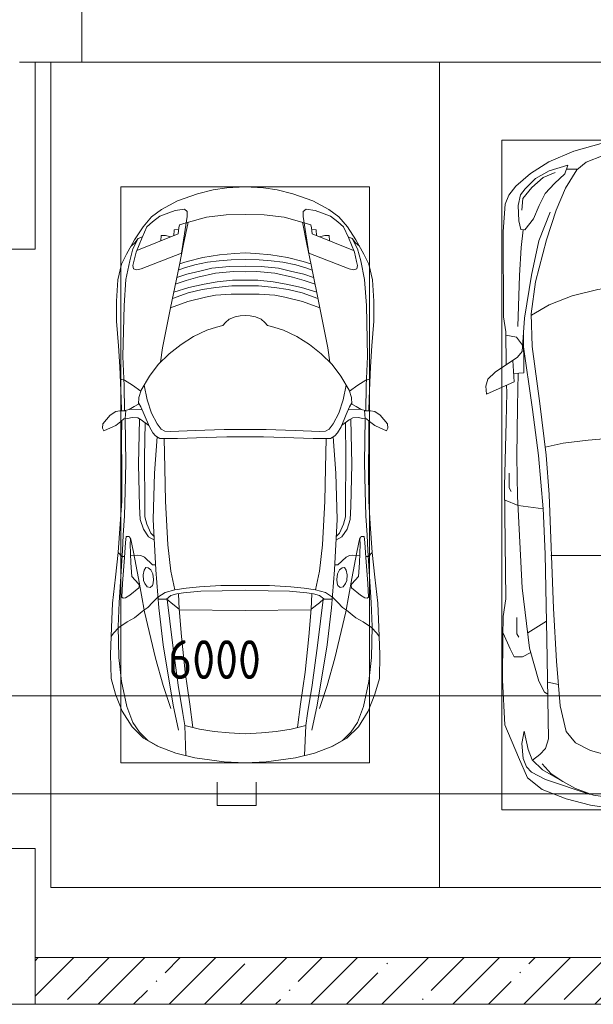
# Model space of a CAD drawing. Header units: millimetres. Extents: x -32229 to 288056, y -13689 to 125138.
# Tile 52 of 193: x 27235 to 30923, y 46900 to 53223. Entities that reach past the tile are written whole.
import ezdxf

# ---------------------------------------------------------------- set-up
doc = ezdxf.new("R2010")
doc.units = ezdxf.units.MM
for name, color, linetype, lineweight in [('A-ANNO-DIMS', 7, 'Continuous', 9), ('A-ANNO-DIMS-200', 7, 'Continuous', 9), ('A-DETL-GENF', 7, 'Continuous', 18), ('A-FLOR', 7, 'Continuous', 18), ('A-WALL', 7, 'Continuous', 18), ('A-WALL-PATT', 7, 'Continuous', 40), ('C-PRKG', 7, 'Continuous', 18), ('S-COLS', 7, 'Continuous', 18)]:
    doc.layers.add(name, color=color, linetype=linetype, lineweight=lineweight)
doc.layers.add('A-DETL', color=7, linetype='Continuous', lineweight=9, true_color=0x00a600)
doc.styles.add('GOST Common_3', font='GOST_Common.ttf', dxfattribs={"width": 0.9, "height": 250})
doc.dimstyles.new('ГОСТ_2_5_мм2', dxfattribs={"dimscale": 304.8, "dimtxt": 251.428749, "dimasz": 0.492126, "dimexe": 0.492126, "dimexo": 0.656168, "dimgap": 0.098425, "dimtad": 1, "dimdec": 0, "dimdsep": 46, "dimtxsty": 'GOST Common_3', "dimblk1": 'OBLIQUE', "dimblk2": 'OBLIQUE', "dimsah": 1, "dimcen": 0.09, "dimazin": 2, "dimtfac": 1, "dimtdec": 4, "dimtix": 1, "dimtmove": 0, "dimatfit": 3, "dimfxl": 1, "dimtvp": 1, "dimtolj": 1, "dimtzin": 0, "dimarcsym": 2})

# ---------------------------------------------------------------- blocks, each defined once
blk = doc.blocks.new('АР_Машиноместо - 5300x2500_С-V39--02 ЭО')
at = {"layer": 'A-DETL-GENF', "color": 253, "lineweight": 13, "true_color": 0xaaaaaa}
for p, q in [((1165.1, -503.1), (1052.6, -517.5)), ((1250, -500), (1165.1, -503.1)), ((1250, -500), (1334.9, -503.1)), ((1334.9, -503.1), (1447.4, -517.5)), ((1052.6, -517.5), (861.8, -571.6)), ((1447.4, -517.5), (1638.2, -571.6)), ((861.8, -571.6), (701.8, -640.4)), ((1050.7, -599.4), (941.4, -642.2)), ((1148.8, -583), (1050.7, -599.4)), ((1250, -581.6), (1148.8, -583)), ((1250, -581.6), (1351.2, -583)), ((1351.2, -583), (1449.3, -599.4)), ((1449.3, -599.4), (1558.6, -642.2)), ((1638.2, -571.6), (1798.2, -640.4)), ((701.8, -640.4), (584.4, -714.6)), ((824.6, -660.9), (703.5, -696.4)), ((804.5, -715.7), (824.6, -660.9)), ((881.5, -691.6), (809.1, -809.4)), ((888.4, -685.9), (815.2, -686.6)), ((941.4, -642.2), (881.5, -691.6)), ((1558.6, -642.2), (1618.5, -691.6)), ((1611.6, -685.9), (1684.8, -686.6)), ((1618.5, -691.6), (1690.9, -809.4)), ((1695.5, -715.7), (1675.4, -660.9)), ((1675.4, -660.9), (1796.5, -696.4)), ((1798.2, -640.4), (1915.6, -714.6)), ((584.4, -714.6), (489, -795.6)), ((616.5, -746.4), (550, -812.3)), ((703.5, -696.4), (616.5, -746.4)), ((737.5, -778.3), (804.5, -715.7)), ((1762.5, -778.3), (1695.5, -715.7)), ((1796.5, -696.4), (1883.5, -746.4)), ((1883.5, -746.4), (1950, -812.3)), ((1915.6, -714.6), (2011, -795.6)), ((489, -795.6), (445.9, -853.1)), ((550, -812.3), (519.1, -851.5)), ((677.4, -843.7), (737.5, -778.3)), ((809.1, -809.4), (749.2, -950.3)), ((1690.9, -809.4), (1750.8, -950.3)), ((1822.6, -843.7), (1762.5, -778.3)), ((1950, -812.3), (1980.9, -851.5)), ((2011, -795.6), (2054.1, -853.1)), ((445.9, -853.1), (420.9, -910.7)), ((519.1, -851.5), (505.7, -920)), ((639.1, -920), (677.4, -843.7)), ((1860.9, -920), (1822.6, -843.7)), ((1980.9, -851.5), (1994.3, -920)), ((2054.1, -853.1), (2079.1, -910.7)), ((420.9, -910.7), (409.5, -1087)), ((505.7, -920), (510.2, -1018.7)), ((603.4, -1004.8), (639.1, -920)), ((1896.6, -1004.8), (1860.9, -920)), ((1994.3, -920), (1989.8, -1018.7)), ((2079.1, -910.7), (2090.5, -1087)), ((548.5, -1076.2), (603.4, -1004.8)), ((749.2, -950.3), (687.4, -1141)), ((1750.8, -950.3), (1812.6, -1141)), ((1951.5, -1076.2), (1896.6, -1004.8)), ((510.2, -1018.7), (521.5, -1074.5)), ((521.5, -1074.5), (548.5, -1076.2)), ((1978.5, -1074.5), (1951.5, -1076.2)), ((1989.8, -1018.7), (1978.5, -1074.5)), ((409.5, -1087), (410.6, -1634.2)), ((2090.5, -1087), (2089.4, -1634.2)), ((687.4, -1141), (615.4, -1410.3)), ((1812.6, -1141), (1884.6, -1410.3)), ((615.4, -1410.3), (589.4, -1615.5)), ((1016.6, -1459.9), (1146.9, -1439.4)), ((1146.9, -1439.4), (1250, -1434.1)), ((1353.1, -1439.4), (1250, -1434.1)), ((1483.4, -1459.9), (1353.1, -1439.4)), ((1884.6, -1410.3), (1910.6, -1615.5)), ((703.6, -1557.1), (852.8, -1499)), ((852.8, -1499), (1016.6, -1459.9)), ((1647.2, -1499), (1483.4, -1459.9)), ((1796.4, -1557.1), (1647.2, -1499)), ((590.4, -1624.3), (703.6, -1557.1)), ((1909.6, -1624.3), (1796.4, -1557.1)), ((410.6, -1634.2), (426.5, -1730.9)), ((546.5, -1642.6), (530.6, -1857.6)), ((589.4, -1615.5), (595.8, -1824.8)), ((1910.6, -1615.5), (1904.2, -1824.8)), ((1953.5, -1642.6), (1969.4, -1857.6)), ((2089.4, -1634.2), (2073.5, -1730.9)), ((426.5, -1730.9), (427.5, -1943)), ((495, -1765.3), (426.6, -1753.4)), ((533.6, -1816.8), (495, -1765.3)), ((540.9, -1993.7), (539.8, -1733.1)), ((1959.1, -1993.7), (1960.2, -1733.1)), ((1966.4, -1816.8), (2005, -1765.3)), ((2005, -1765.3), (2073.4, -1753.4)), ((2073.5, -1730.9), (2072.5, -1943)), ((597, -2231), (535, -1798.3)), ((595.8, -1824.8), (644.6, -2191.8)), ((1904.2, -1824.8), (1855.4, -2191.8)), ((1903, -2231), (1965, -1798.3)), ((500.6, -1894.5), (357.8, -1990.1)), ((530.6, -1857.6), (500.6, -1894.5)), ((1969.4, -1857.6), (1999.4, -1894.5)), ((1999.4, -1894.5), (2142.2, -1990.1)), ((479.9, -2052.9), (471, -1914.3)), ((2020.1, -2052.9), (2029, -1914.3)), ((357.8, -1990.1), (309.5, -2036.1)), ((540.9, -1993.7), (476.3, -1997.9)), ((505.9, -1996), (500, -2210.1)), ((1959.1, -1993.7), (2023.7, -1997.9)), ((1994.1, -1996), (2000, -2210.1)), ((2142.2, -1990.1), (2190.5, -2036.1)), ((309.5, -2036.1), (296.8, -2079.9)), ((296.8, -2079.9), (301.4, -2130.5)), ((301.4, -2130.5), (479.9, -2052.9)), ((432.3, -2119.9), (430.7, -2073.9)), ((2198.6, -2130.5), (2020.1, -2052.9)), ((2067.7, -2119.9), (2069.3, -2073.9)), ((2190.5, -2036.1), (2203.2, -2079.9)), ((2203.2, -2079.9), (2198.6, -2130.5)), ((428.2, -2308.5), (432.3, -2119.9)), ((2071.8, -2308.5), (2067.7, -2119.9)), ((500, -2210.1), (495.7, -2532.3)), ((644.6, -2191.8), (684.2, -2522.3)), ((1855.4, -2191.8), (1815.8, -2522.3)), ((2000, -2210.1), (2004.3, -2532.3)), ((636.6, -2526.5), (597, -2231)), ((1863.4, -2526.5), (1903, -2231)), ((417.5, -2723), (428.2, -2308.5)), ((2082.5, -2723), (2071.8, -2308.5)), ((636.6, -2526.5), (665.8, -2867.4)), ((684.2, -2522.3), (704.9, -2775.5)), ((1815.8, -2522.3), (1795.1, -2775.5)), ((1863.4, -2526.5), (1834.2, -2867.4)), ((495.7, -2532.3), (501.4, -2789.7)), ((2004.3, -2532.3), (1998.6, -2789.7)), ((447.8, -2638.7), (447.8, -2733.7)), ((2052.2, -2638.7), (2052.2, -2733.7)), ((426.5, -3446.8), (417.5, -2723)), ((447.8, -2733.7), (459.7, -2756.2)), ((704.9, -2775.5), (731.2, -3507.6)), ((1795.1, -2775.5), (1768.8, -3507.6)), ((2052.2, -2733.7), (2040.3, -2756.2)), ((2073.5, -3446.8), (2082.5, -2723)), ((505.1, -2846.9), (420.9, -2813.3)), ((501.4, -2789.7), (530.9, -3374.8)), ((1998.6, -2789.7), (1969.1, -3374.8)), ((1994.9, -2846.9), (2079.1, -2813.3)), ((665.8, -2867.4), (505.1, -2846.9)), ((665.6, -2864.6), (678.7, -3159.5)), ((1834.4, -2864.6), (1821.3, -3159.5)), ((1834.2, -2867.4), (1994.9, -2846.9)), ((678.7, -3159.5), (689.3, -3705.5)), ((1821.3, -3159.5), (1810.7, -3705.5)), ((530.9, -3374.8), (578.7, -3762.9)), ((1969.1, -3374.8), (1921.3, -3762.9)), ((409.5, -3560), (426.5, -3446.8)), ((2090.5, -3560), (2073.5, -3446.8)), ((731.2, -3507.6), (752.2, -3845.6)), ((1768.8, -3507.6), (1747.8, -3845.6)), ((405.6, -3688.5), (409.5, -3560)), ((495.5, -3566.1), (496.8, -3671.6)), ((687.1, -3588.8), (566.5, -3663.9)), ((1812.9, -3588.8), (1933.5, -3663.9)), ((2004.5, -3566.1), (2003.2, -3671.6)), ((2094.4, -3688.5), (2090.5, -3560)), ((408.2, -3667), (453.1, -3766.3)), ((2091.8, -3667), (2046.9, -3766.3)), ((403.4, -3968), (405.6, -3688.5)), ((496.8, -3671.6), (510.1, -3691.5)), ((689.3, -3705.5), (699.7, -4345.5)), ((1810.7, -3705.5), (1800.3, -4345.5)), ((2003.2, -3671.6), (1989.9, -3691.5)), ((2096.6, -3968), (2094.4, -3688.5)), ((453.1, -3766.3), (478.4, -3819.3)), ((532.5, -3818.1), (585.5, -3790.5)), ((578.7, -3762.9), (638.7, -3975.4)), ((1921.3, -3762.9), (1861.3, -3975.4)), ((1967.5, -3818.1), (1914.5, -3790.5)), ((2046.9, -3766.3), (2021.6, -3819.3)), ((478.4, -3819.3), (532.5, -3818.1)), ((752.2, -3845.6), (774.4, -4132.9)), ((1747.8, -3845.6), (1725.6, -4132.9)), ((2021.6, -3819.3), (1967.5, -3818.1)), ((419.6, -4254.2), (403.4, -3968)), ((638.7, -3975.4), (675.2, -4045.5)), ((1861.3, -3975.4), (1824.8, -4045.5)), ((2080.4, -4254.2), (2096.6, -3968)), ((675.2, -4045.5), (694.6, -4057.6)), ((1824.8, -4045.5), (1805.4, -4057.6)), ((774.4, -4132.9), (812.5, -4298.9)), ((1725.6, -4132.9), (1687.5, -4298.9)), ((507.1, -4462.6), (419.6, -4254.2)), ((543.7, -4295.1), (528.4, -4374.7)), ((569.5, -4413.1), (543.7, -4295.1)), ((812.5, -4298.9), (872.7, -4370.2)), ((1687.5, -4298.9), (1627.3, -4370.2)), ((1930.5, -4413.1), (1956.3, -4295.1)), ((1956.3, -4295.1), (1971.6, -4374.7)), ((1992.9, -4462.6), (2080.4, -4254.2)), ((699.7, -4345.5), (679.6, -4406.3)), ((1800.3, -4345.5), (1820.4, -4406.3)), ((528.4, -4374.7), (536.4, -4471.4)), ((594.6, -4479.3), (569.5, -4413.1)), ((679.6, -4406.3), (645, -4445.5)), ((872.7, -4370.2), (970.5, -4419.3)), ((970.5, -4419.3), (1069.6, -4447.3)), ((1529.5, -4419.3), (1430.4, -4447.3)), ((1627.3, -4370.2), (1529.5, -4419.3)), ((1820.4, -4406.3), (1855, -4445.5)), ((1905.4, -4479.3), (1930.5, -4413.1)), ((1971.6, -4374.7), (1963.6, -4471.4)), ((565.9, -4595.1), (507.1, -4462.6)), ((536.4, -4471.4), (557.5, -4525.7)), ((661.8, -4543.1), (594.6, -4479.3)), ((645, -4445.5), (597.3, -4481.4)), ((1069.6, -4447.3), (1167.1, -4453.2)), ((1167.1, -4453.2), (1250, -4453.9)), ((1332.9, -4453.2), (1250, -4453.9)), ((1430.4, -4447.3), (1332.9, -4453.2)), ((1838.2, -4543.1), (1905.4, -4479.3)), ((1855, -4445.5), (1902.7, -4481.4)), ((1934.1, -4595.1), (1992.9, -4462.6)), ((1963.6, -4471.4), (1942.5, -4525.7)), ((557.5, -4525.7), (590.7, -4560.1)), ((717.1, -4568.9), (659.6, -4505.3)), ((788.5, -4617.7), (661.8, -4543.1)), ((1711.5, -4617.7), (1838.2, -4543.1)), ((1782.9, -4568.9), (1840.4, -4505.3)), ((1942.5, -4525.7), (1909.3, -4560.1)), ((659.1, -4669.9), (565.9, -4595.1)), ((590.7, -4560.1), (680.7, -4606.5)), ((680.7, -4606.5), (967, -4703.6)), ((791.3, -4619.7), (717.1, -4568.9)), ((1819.3, -4606.5), (1533, -4703.6)), ((1708.7, -4619.7), (1782.9, -4568.9)), ((1909.3, -4560.1), (1819.3, -4606.5)), ((1840.9, -4669.9), (1934.1, -4595.1)), ((812.7, -4729.4), (659.1, -4669.9)), ((873.9, -4665.1), (791.3, -4619.7)), ((988.2, -4706.7), (873.9, -4665.1)), ((1511.8, -4706.7), (1626.1, -4665.1)), ((1626.1, -4665.1), (1708.7, -4619.7)), ((1687.3, -4729.4), (1840.9, -4669.9)), ((970.2, -4771.8), (812.7, -4729.4)), ((1122.2, -4726.4), (988.2, -4706.7)), ((1250, -4731.7), (1122.2, -4726.4)), ((1250, -4731.7), (1377.8, -4726.4)), ((1377.8, -4726.4), (1511.8, -4706.7)), ((1529.8, -4771.8), (1687.3, -4729.4)), ((1126.4, -4794.1), (970.2, -4771.8)), ((1250, -4800), (1126.4, -4794.1)), ((1250, -4800), (1373.6, -4794.1)), ((1373.6, -4794.1), (1529.8, -4771.8))]:
    blk.add_line(p, q, dxfattribs=at)
at = {"layer": 'A-DETL-GENF', "color": 254, "lineweight": 13, "true_color": 0xd4d4d4}
for p, q in [((664.7, -739.9), (591.7, -805)), ((742.6, -707.8), (664.7, -739.9)), ((1757.4, -707.8), (1835.3, -739.9)), ((1835.3, -739.9), (1908.3, -805)), ((591.7, -805), (534.5, -874.4)), ((1908.3, -805), (1965.5, -874.4)), ((534.5, -874.4), (528.1, -949.5)), ((1965.5, -874.4), (1971.9, -949.5)), ((710.2, -962.8), (636.7, -1146)), ((1789.8, -962.8), (1863.3, -1146)), ((537.4, -1076.1), (524.9, -1188.6)), ((1962.6, -1076.1), (1975.1, -1188.6)), ((524.9, -1188.6), (513.9, -1368.9)), ((636.7, -1146), (590.3, -1367.8)), ((1863.3, -1146), (1909.7, -1367.8)), ((1975.1, -1188.6), (1986.1, -1368.9)), ((513.9, -1368.9), (502.3, -1696.3)), ((590.3, -1367.8), (546.5, -1642.6)), ((1909.7, -1367.8), (1953.5, -1642.6)), ((1986.1, -1368.9), (1997.7, -1696.3)), ((677.9, -2473), (794.6, -2446)), ((794.6, -2446), (955.7, -2426.8)), ((955.7, -2426.8), (1105.5, -2413.7)), ((1105.5, -2413.7), (1250, -2412.9)), ((1394.5, -2413.7), (1250, -2412.9)), ((1544.3, -2426.8), (1394.5, -2413.7)), ((1705.4, -2446), (1544.3, -2426.8)), ((1822.1, -2473), (1705.4, -2446)), ((715.1, -3168.3), (1250, -3167.3)), ((1784.9, -3168.3), (1250, -3167.3)), ((694.6, -3980.4), (765.1, -3996.8)), ((1805.4, -3980.4), (1734.9, -3996.8))]:
    blk.add_line(p, q, dxfattribs=at)
at = {"layer": 'C-PRKG', "color": 253, "lineweight": 13, "true_color": 0xaaaaaa}
for p, q in [((2500, 0), (0, 0)), ((0, 0), (0, -5300)), ((2500, 0), (2500, -5300)), ((400, -500), (400, -4800)), ((400, -500), (2100, -500)), ((2100, -500), (2100, -4800)), ((400, -4800), (2100, -4800)), ((2500, -5300), (0, -5300))]:
    blk.add_line(p, q, dxfattribs=at)
blk = doc.blocks.new('АР_Машиноместо - 4900x2400_М__5300х2500_-2211001--02 ЭО')
at = {"layer": 'A-DETL-GENF', "color": 253, "lineweight": 13, "true_color": 0xaaaaaa}
for p, q in [((1044.2, -818.6), (943.3, -845.1)), ((1132.7, -806), (1044.2, -818.6)), ((1250, -800), (1132.7, -806)), ((1250, -800), (1367.3, -806)), ((1367.3, -806), (1455.8, -818.6)), ((1455.8, -818.6), (1556.7, -845.1)), ((943.3, -845.1), (815.8, -891)), ((1556.7, -845.1), (1684.2, -891)), ((711.9, -946.2), (647.2, -992.8)), ((815.8, -891), (711.9, -946.2)), ((859, -944.1), (800.1, -952.6)), ((877.7, -958.9), (859, -944.1)), ((1622.3, -958.9), (1641, -944.1)), ((1641, -944.1), (1699.9, -952.6)), ((1684.2, -891), (1788.1, -946.2)), ((1788.1, -946.2), (1852.8, -992.8)), ((647.2, -992.8), (593.2, -1056.8)), ((700.9, -989.1), (655, -1024.3)), ((800.1, -952.6), (700.9, -989.1)), ((841.1, -1225.9), (877.7, -991.4)), ((1000.2, -994.5), (871.4, -1031.3)), ((877.7, -991.4), (877.7, -958.9)), ((1127.4, -979.8), (1000.2, -994.5)), ((1250, -977.6), (1127.4, -979.8)), ((1250, -977.6), (1372.6, -979.8)), ((1372.6, -979.8), (1499.8, -994.5)), ((1499.8, -994.5), (1628.6, -1031.3)), ((1622.3, -991.4), (1622.3, -958.9)), ((1658.9, -1225.9), (1622.3, -991.4)), ((1699.9, -952.6), (1799.1, -989.1)), ((1799.1, -989.1), (1845, -1024.3)), ((1852.8, -992.8), (1906.8, -1056.8)), ((593.2, -1056.8), (539.3, -1140.4)), ((617.9, -1057.3), (586.9, -1126.3)), ((654.7, -1024.4), (617.9, -1057.3)), ((882.6, -1027.5), (853.8, -1167.4)), ((1617.4, -1027.5), (1646.2, -1167.4)), ((1845.3, -1024.4), (1882.1, -1057.3)), ((1882.1, -1057.3), (1913.1, -1126.3)), ((1906.8, -1056.8), (1960.7, -1140.4)), ((561.3, -1132.6), (540.4, -1159.6)), ((586.9, -1126.3), (548.2, -1220.1)), ((589, -1121.6), (561.3, -1132.6)), ((1911, -1121.6), (1938.7, -1132.6)), ((1913.1, -1126.3), (1951.8, -1220.1)), ((1938.7, -1132.6), (1959.6, -1159.6)), ((539.3, -1140.4), (487.4, -1232.1)), ((540.4, -1159.6), (516.2, -1180.5)), ((853.8, -1167.4), (826.8, -1300.9)), ((1646.2, -1167.4), (1673.2, -1300.9)), ((1959.6, -1159.6), (1983.8, -1180.5)), ((1960.7, -1140.4), (2012.6, -1232.1)), ((487.4, -1232.1), (455.7, -1296.1)), ((548.2, -1220.1), (535, -1280.6)), ((580.7, -1327.1), (841.1, -1225.9)), ((978.6, -1254.6), (876.3, -1278.7)), ((1084.1, -1236), (978.6, -1254.6)), ((1182.5, -1227.5), (1084.1, -1236)), ((1250, -1223.7), (1182.5, -1227.5)), ((1250, -1223.7), (1317.5, -1227.5)), ((1317.5, -1227.5), (1415.9, -1236)), ((1415.9, -1236), (1521.4, -1254.6)), ((1521.4, -1254.6), (1623.7, -1278.7)), ((1919.3, -1327.1), (1658.9, -1225.9)), ((1951.8, -1220.1), (1965, -1280.6)), ((2012.6, -1232.1), (2044.3, -1296.1)), ((455.7, -1296.1), (430.8, -1396.6)), ((535, -1280.6), (527.2, -1305.2)), ((527.2, -1305.2), (531.8, -1326)), ((531.8, -1326), (554.4, -1333.3)), ((554.4, -1333.3), (580.7, -1327.1)), ((826.8, -1300.9), (770, -1576.5)), ((859.1, -1321.2), (819.9, -1334.4)), ((876.3, -1278.7), (828.3, -1293.7)), ((925.2, -1301.6), (859.1, -1321.2)), ((1007.1, -1283.7), (925.2, -1301.6)), ((1035, -1323.2), (958.3, -1341.1)), ((1083.6, -1274.6), (1007.1, -1283.7)), ((1148.3, -1312.4), (1035, -1323.2)), ((1159.1, -1267.9), (1083.6, -1274.6)), ((1250, -1309.3), (1148.3, -1312.4)), ((1250, -1266.6), (1159.1, -1267.9)), ((1250, -1266.6), (1340.9, -1267.9)), ((1250, -1309.3), (1351.7, -1312.4)), ((1340.9, -1267.9), (1416.4, -1274.6)), ((1351.7, -1312.4), (1465, -1323.2)), ((1416.4, -1274.6), (1492.9, -1283.7)), ((1465, -1323.2), (1541.7, -1341.1)), ((1492.9, -1283.7), (1574.8, -1301.6)), ((1574.8, -1301.6), (1640.9, -1321.2)), ((1623.7, -1278.7), (1671.7, -1293.7)), ((1640.9, -1321.2), (1680.1, -1334.4)), ((1673.2, -1300.9), (1730, -1576.5)), ((1945.6, -1333.3), (1919.3, -1327.1)), ((1968.2, -1326), (1945.6, -1333.3)), ((1965, -1280.6), (1972.8, -1305.2)), ((1972.8, -1305.2), (1968.2, -1326)), ((2044.3, -1296.1), (2069.2, -1396.6)), ((873.8, -1361.2), (809.9, -1383.1)), ((945.3, -1380.6), (871.4, -1401.1)), ((958.3, -1341.1), (873.8, -1361.2)), ((1059, -1354.8), (945.3, -1380.6)), ((1174.5, -1344.2), (1059, -1354.8)), ((1250, -1344.9), (1174.5, -1344.2)), ((1250, -1344.9), (1325.5, -1344.2)), ((1325.5, -1344.2), (1441, -1354.8)), ((1441, -1354.8), (1554.7, -1380.6)), ((1541.7, -1341.1), (1626.2, -1361.2)), ((1554.7, -1380.6), (1628.6, -1401.1)), ((1626.2, -1361.2), (1690.1, -1383.1)), ((430.8, -1396.6), (422, -1534.1)), ((887, -1446.5), (790.4, -1477.3)), ((871.4, -1401.1), (800.5, -1424.6)), ((986.2, -1425.6), (887, -1446.5)), ((1061.9, -1445.7), (973.4, -1459.7)), ((1070, -1410.4), (986.2, -1425.6)), ((1163.9, -1435.1), (1061.9, -1445.7)), ((1168.3, -1399.8), (1070, -1410.4)), ((1250, -1435.1), (1163.9, -1435.1)), ((1250, -1400.1), (1168.3, -1399.8)), ((1250, -1400.1), (1331.7, -1399.8)), ((1250, -1435.1), (1336.1, -1435.1)), ((1331.7, -1399.8), (1430, -1410.4)), ((1336.1, -1435.1), (1438.1, -1445.7)), ((1430, -1410.4), (1513.8, -1425.6)), ((1438.1, -1445.7), (1526.6, -1459.7)), ((1513.8, -1425.6), (1613, -1446.5)), ((1613, -1446.5), (1709.6, -1477.3)), ((1628.6, -1401.1), (1699.5, -1424.6)), ((2069.2, -1396.6), (2078, -1534.1)), ((884.3, -1480.8), (782, -1518.1)), ((994.9, -1509.3), (881.7, -1536.4)), ((973.4, -1459.7), (884.3, -1480.8)), ((1060, -1496.1), (994.9, -1509.3)), ((1159.3, -1489.1), (1060, -1496.1)), ((1250, -1488.3), (1159.3, -1489.1)), ((1250, -1488.3), (1340.7, -1489.1)), ((1340.7, -1489.1), (1440, -1496.1)), ((1440, -1496.1), (1505.1, -1509.3)), ((1505.1, -1509.3), (1618.3, -1536.4)), ((1526.6, -1459.7), (1615.7, -1480.8)), ((1615.7, -1480.8), (1718, -1518.1)), ((422, -1534.1), (422, -1662.9)), ((770, -1576.5), (718.3, -1834.2)), ((881.7, -1536.4), (770, -1576.5)), ((1618.3, -1536.4), (1730, -1576.5)), ((1730, -1576.5), (1781.7, -1834.2)), ((2078, -1534.1), (2078, -1662.9)), ((1184.7, -1635.7), (1147.5, -1650.5)), ((1217.8, -1629.1), (1184.7, -1635.7)), ((1217.8, -1629.1), (1250, -1626.8)), ((1282.2, -1629.1), (1250, -1626.8)), ((1282.2, -1629.1), (1315.3, -1635.7)), ((1315.3, -1635.7), (1352.5, -1650.5)), ((422, -1662.9), (434.8, -1820.7)), ((1064.9, -1700.5), (1004.2, -1721.4)), ((1107.2, -1689.8), (1064.9, -1700.5)), ((1123.5, -1670.9), (1107.2, -1689.8)), ((1147.5, -1650.5), (1123.5, -1670.9)), ((1352.5, -1650.5), (1376.5, -1670.9)), ((1376.5, -1670.9), (1392.8, -1689.8)), ((1392.8, -1689.8), (1435.1, -1700.5)), ((1435.1, -1700.5), (1495.8, -1721.4)), ((2078, -1662.9), (2065.2, -1820.7)), ((917, -1761.1), (837.5, -1812.1)), ((1004.2, -1721.4), (917, -1761.1)), ((1495.8, -1721.4), (1583, -1761.1)), ((1583, -1761.1), (1662.5, -1812.1)), ((434.8, -1820.7), (444.9, -1956.8)), ((837.5, -1812.1), (761.1, -1871.7)), ((1662.5, -1812.1), (1738.9, -1871.7)), ((2065.2, -1820.7), (2055.1, -1956.8)), ((761.1, -1871.7), (690.7, -1941.6)), ((718.3, -1834.2), (705.7, -1926.7)), ((1738.9, -1871.7), (1809.3, -1941.6)), ((1781.7, -1834.2), (1794.3, -1926.7)), ((444.9, -1956.8), (453, -2159.1)), ((690.7, -1941.6), (634.6, -2015)), ((1809.3, -1941.6), (1865.4, -2015)), ((2055.1, -1956.8), (2047, -2159.1)), ((634.6, -2015), (580.7, -2105.7)), ((1865.4, -2015), (1919.3, -2105.7)), ((475.1, -2041), (447.5, -2034.4)), ((525.5, -2074.6), (475.1, -2041)), ((578.8, -2112.6), (525.5, -2074.6)), ((619.7, -2168.6), (600.3, -2072.7)), ((1880.3, -2168.6), (1899.7, -2072.7)), ((1921.2, -2112.6), (1974.5, -2074.6)), ((1974.5, -2074.6), (2024.9, -2041)), ((2024.9, -2041), (2052.5, -2034.4)), ((580.7, -2105.7), (567.1, -2153.8)), ((1919.3, -2105.7), (1932.9, -2153.8)), ((453, -2159.1), (455, -2238.9)), ((536.7, -2211.8), (505.1, -2230)), ((564.3, -2195.4), (536.7, -2211.8)), ((567.1, -2153.8), (564.3, -2195.4)), ((579.9, -2213.8), (564.9, -2186.5)), ((647.3, -2254.2), (619.7, -2168.6)), ((1852.7, -2254.2), (1880.3, -2168.6)), ((1920.1, -2213.8), (1935.1, -2186.5)), ((1932.9, -2153.8), (1935.7, -2195.4)), ((1935.7, -2195.4), (1963.3, -2211.8)), ((1963.3, -2211.8), (1994.9, -2230)), ((2047, -2159.1), (2045, -2238.9)), ((335.2, -2322.3), (381.7, -2266.4)), ((381.7, -2266.4), (417.4, -2243.4)), ((417.4, -2243.4), (445.1, -2238.7)), ((445.1, -2238.7), (481.8, -2239.5)), ((505.1, -2230), (467.5, -2239.2)), ((482, -2235.6), (479.1, -2288.7)), ((586.6, -2231.3), (510.1, -2227.1)), ((600.8, -2263), (579.9, -2213.8)), ((633.8, -2340.5), (600.8, -2263)), ((685.1, -2322.3), (647.3, -2254.2)), ((1814.9, -2322.3), (1852.7, -2254.2)), ((1866.2, -2340.5), (1899.2, -2263)), ((1899.2, -2263), (1920.1, -2213.8)), ((1913.4, -2231.3), (1989.9, -2227.1)), ((1994.9, -2230), (2032.5, -2239.2)), ((2018, -2235.6), (2020.9, -2288.7)), ((2054.9, -2238.7), (2018.2, -2239.5)), ((2082.6, -2243.4), (2054.9, -2238.7)), ((2118.3, -2266.4), (2082.6, -2243.4)), ((2164.8, -2322.3), (2118.3, -2266.4)), ((333.1, -2350.6), (335.2, -2322.3)), ((417.4, -2333.8), (384.4, -2347.9)), ((449.8, -2306.1), (417.4, -2333.8)), ((470, -2290), (449.8, -2306.1)), ((454.5, -2423.6), (456, -2301.1)), ((493.6, -2288.6), (470, -2290)), ((523.3, -2281.2), (493.6, -2288.6)), ((559, -2282.6), (523.3, -2281.2)), ((580.6, -2296), (559, -2282.6)), ((630.6, -2332.9), (580.6, -2296)), ((603.5, -2534.3), (606.1, -2314.9)), ((710, -2355.4), (685.1, -2322.3)), ((1790, -2355.4), (1814.9, -2322.3)), ((1869.4, -2332.9), (1919.4, -2296)), ((1896.5, -2534.3), (1893.9, -2314.9)), ((1919.4, -2296), (1941, -2282.6)), ((1941, -2282.6), (1976.7, -2281.2)), ((1976.7, -2281.2), (2006.4, -2288.6)), ((2006.4, -2288.6), (2030, -2290)), ((2030, -2290), (2050.2, -2306.1)), ((2045.5, -2423.6), (2044, -2301.1)), ((2050.2, -2306.1), (2082.6, -2333.8)), ((2082.6, -2333.8), (2115.6, -2347.9)), ((2166.9, -2350.6), (2164.8, -2322.3)), ((341.2, -2366.2), (333.1, -2350.6)), ((384.4, -2347.9), (341.2, -2366.2)), ((656.7, -2380.3), (633.8, -2340.5)), ((672.8, -2399.7), (656.7, -2380.3)), ((700.6, -2415.4), (672.8, -2399.7)), ((734.3, -2368.8), (710, -2355.4)), ((772.7, -2371.5), (734.3, -2368.8)), ((929.1, -2364.1), (772.7, -2371.5)), ((1115.2, -2358.7), (929.1, -2364.1)), ((1250, -2357.8), (1115.2, -2358.7)), ((1250, -2357.8), (1384.8, -2358.7)), ((1384.8, -2358.7), (1570.9, -2364.1)), ((1570.9, -2364.1), (1727.3, -2371.5)), ((1727.3, -2371.5), (1765.7, -2368.8)), ((1765.7, -2368.8), (1790, -2355.4)), ((1799.4, -2415.4), (1827.2, -2399.7)), ((1827.2, -2399.7), (1843.3, -2380.3)), ((1843.3, -2380.3), (1866.2, -2340.5)), ((2115.6, -2347.9), (2158.8, -2366.2)), ((2158.8, -2366.2), (2166.9, -2350.6)), ((456.8, -2613.6), (454.5, -2423.6)), ((684.8, -2406.5), (667.8, -2638.3)), ((813.8, -2416.7), (700.6, -2415.4)), ((999.2, -2409.3), (813.8, -2416.7)), ((1132.7, -2404.6), (999.2, -2409.3)), ((1250, -2406.6), (1132.7, -2404.6)), ((1250, -2406.6), (1367.3, -2404.6)), ((1367.3, -2404.6), (1500.8, -2409.3)), ((1500.8, -2409.3), (1686.2, -2416.7)), ((1686.2, -2416.7), (1799.4, -2415.4)), ((1815.2, -2406.5), (1832.2, -2638.3)), ((2043.2, -2613.6), (2045.5, -2423.6)), ((604.4, -2850.8), (603.5, -2534.3)), ((1895.6, -2850.8), (1896.5, -2534.3)), ((456.1, -2818.3), (456.8, -2613.6)), ((667.8, -2638.3), (659.3, -2936)), ((1832.2, -2638.3), (1840.7, -2936)), ((2043.9, -2818.3), (2043.2, -2613.6)), ((446, -2964.8), (456.1, -2818.3)), ((2054, -2964.8), (2043.9, -2818.3)), ((604.4, -2919.4), (604.4, -2850.8)), ((1895.6, -2919.4), (1895.6, -2850.8)), ((432.8, -3149.3), (446, -2964.8)), ((618.7, -2966.7), (604.4, -2919.4)), ((643.6, -3024.6), (618.7, -2966.7)), ((659.3, -2936), (676.4, -3260.1)), ((1840.7, -2936), (1823.6, -3260.1)), ((1856.4, -3024.6), (1881.3, -2966.7)), ((1881.3, -2966.7), (1895.6, -2919.4)), ((2067.2, -3149.3), (2054, -2964.8)), ((665.1, -3046.1), (643.6, -3024.6)), ((1834.9, -3046.1), (1856.4, -3024.6)), ((480.8, -3085), (474.8, -3179.9)), ((485.6, -3046.1), (480.8, -3085)), ((504.5, -3046.6), (485.6, -3046.1)), ((512.2, -3061.4), (504.5, -3046.6)), ((510.9, -3094.6), (512.2, -3061.4)), ((515.3, -3213.7), (510.9, -3094.6)), ((1984.7, -3213.7), (1989.1, -3094.6)), ((1987.8, -3061.4), (1995.5, -3046.6)), ((1989.1, -3094.6), (1987.8, -3061.4)), ((1995.5, -3046.6), (2014.4, -3046.1)), ((2014.4, -3046.1), (2019.2, -3085)), ((2019.2, -3085), (2025.2, -3179.9)), ((415.7, -3305.9), (432.8, -3149.3)), ((456.9, -3174.2), (432.9, -3148.3)), ((2043.1, -3174.2), (2067.1, -3148.3)), ((2084.3, -3305.9), (2067.1, -3148.3)), ((475.2, -3173.5), (456.9, -3174.2)), ((474.8, -3179.9), (462.2, -3347.3)), ((558.4, -3165.4), (513.6, -3168)), ((522.2, -3303.2), (515.3, -3213.7)), ((579.5, -3167.7), (558.4, -3165.4)), ((601.7, -3179.4), (579.5, -3167.7)), ((654.5, -3228.1), (601.7, -3179.4)), ((1845.5, -3228.1), (1898.3, -3179.4)), ((1898.3, -3179.4), (1920.5, -3167.7)), ((1920.5, -3167.7), (1941.6, -3165.4)), ((1941.6, -3165.4), (1986.4, -3168)), ((1977.8, -3303.2), (1984.7, -3213.7)), ((2024.8, -3173.5), (2043.1, -3174.2)), ((2025.2, -3179.9), (2037.8, -3347.3)), ((599.8, -3262.3), (593.6, -3292.5)), ((612.1, -3245.7), (599.8, -3262.3)), ((626.8, -3246.1), (612.1, -3245.7)), ((643.2, -3259.9), (626.8, -3246.1)), ((657.2, -3286.3), (643.2, -3259.9)), ((674.6, -3227.6), (654.5, -3228.1)), ((661.1, -3321.2), (657.2, -3286.3)), ((676.4, -3260.1), (695.7, -3502.8)), ((1823.6, -3260.1), (1804.3, -3502.8)), ((1825.4, -3227.6), (1845.5, -3228.1)), ((1838.9, -3321.2), (1842.8, -3286.3)), ((1842.8, -3286.3), (1856.8, -3259.9)), ((1856.8, -3259.9), (1873.2, -3246.1)), ((1873.2, -3246.1), (1887.9, -3245.7)), ((1887.9, -3245.7), (1900.2, -3262.3)), ((1900.2, -3262.3), (1906.4, -3292.5)), ((397.1, -3474.2), (415.7, -3305.9)), ((462.2, -3347.3), (456.6, -3434.5)), ((564.6, -3349.7), (522.2, -3303.2)), ((569.7, -3360.7), (564.6, -3349.7)), ((593.6, -3292.5), (597.1, -3327.4)), ((597.1, -3327.4), (605.2, -3346.8)), ((605.2, -3346.8), (620, -3369.3)), ((654.1, -3360.7), (658.7, -3344.5)), ((658.7, -3344.5), (661.1, -3321.2)), ((1841.3, -3344.5), (1838.9, -3321.2)), ((1845.9, -3360.7), (1841.3, -3344.5)), ((1894.8, -3346.8), (1880, -3369.3)), ((1902.9, -3327.4), (1894.8, -3346.8)), ((1906.4, -3292.5), (1902.9, -3327.4)), ((1930.3, -3360.7), (1935.4, -3349.7)), ((1935.4, -3349.7), (1977.8, -3303.2)), ((2037.8, -3347.3), (2043.4, -3434.5)), ((2102.9, -3474.2), (2084.3, -3305.9)), ((508, -3422.8), (566.8, -3375.1)), ((566.8, -3375.1), (569.7, -3360.7)), ((620, -3369.3), (638.7, -3372.5)), ((638.7, -3372.5), (654.1, -3360.7)), ((853.3, -3407.2), (811.1, -3414.8)), ((825.6, -3512.1), (821, -3413)), ((965.3, -3397.8), (853.3, -3407.2)), ((1102.5, -3394.3), (965.3, -3397.8)), ((1250, -3391.3), (1102.5, -3394.3)), ((1250, -3391.3), (1397.5, -3394.3)), ((1397.5, -3394.3), (1534.7, -3397.8)), ((1534.7, -3397.8), (1646.7, -3407.2)), ((1646.7, -3407.2), (1688.9, -3414.8)), ((1674.4, -3512.1), (1679, -3413)), ((1861.3, -3372.5), (1845.9, -3360.7)), ((1880, -3369.3), (1861.3, -3372.5)), ((1933.2, -3375.1), (1930.3, -3360.7)), ((1992, -3422.8), (1933.2, -3375.1)), ((390.2, -3630), (397.1, -3474.2)), ((456.6, -3434.5), (466.2, -3441.1)), ((466.2, -3441.1), (481.5, -3439.1)), ((481.5, -3439.1), (508, -3422.8)), ((654.7, -3470.4), (624.9, -3501.2)), ((690.2, -3433.7), (654.7, -3470.4)), ((744.1, -3447.2), (691.3, -3447.2)), ((773, -3424.2), (744.1, -3447.2)), ((744.3, -3447), (773.2, -3472.4)), ((811.1, -3414.8), (773, -3424.2)), ((773.2, -3472.4), (825.6, -3512.1)), ((1726.8, -3472.4), (1674.4, -3512.1)), ((1688.9, -3414.8), (1727, -3424.2)), ((1755.7, -3447), (1726.8, -3472.4)), ((1727, -3424.2), (1755.7, -3447)), ((1755.7, -3447.2), (1808.7, -3447.2)), ((1809.8, -3433.7), (1845.3, -3470.4)), ((1845.3, -3470.4), (1875.1, -3501.2)), ((2018.5, -3439.1), (1992, -3422.8)), ((2033.8, -3441.1), (2018.5, -3439.1)), ((2043.4, -3434.5), (2033.8, -3441.1)), ((2109.8, -3630), (2102.9, -3474.2)), ((598.3, -3518.6), (537.9, -3567)), ((624.9, -3501.2), (598.3, -3518.6)), ((840.1, -3687.8), (826.6, -3509.6)), ((1250, -3520.1), (827.2, -3517.2)), ((1250, -3520.1), (1672.8, -3517.2)), ((1659.9, -3687.8), (1673.4, -3509.6)), ((1875.1, -3501.2), (1901.7, -3518.6)), ((1901.7, -3518.6), (1962.1, -3567)), ((491.4, -3594.2), (438.6, -3629.8)), ((537.9, -3567), (491.4, -3594.2)), ((1962.1, -3567), (2008.6, -3594.2)), ((2008.6, -3594.2), (2061.4, -3629.8)), ((384, -3802.9), (390.2, -3630)), ((403.8, -3665.5), (388.1, -3688.4)), ((438.6, -3629.8), (403.8, -3665.5)), ((2061.4, -3629.8), (2096.2, -3665.5)), ((2096.2, -3665.5), (2111.9, -3688.4)), ((2116, -3802.9), (2109.8, -3630)), ((863.9, -3917.5), (840.1, -3687.8)), ((1636.1, -3917.5), (1659.9, -3687.8)), ((387.4, -3958.4), (384, -3802.9)), ((2112.6, -3958.4), (2116, -3802.9)), ((893.6, -4121.6), (863.9, -3917.5)), ((1606.4, -4121.6), (1636.1, -3917.5)), ((416.4, -4059.2), (387.4, -3958.4)), ((2083.6, -4059.2), (2112.6, -3958.4)), ((458.6, -4167), (416.4, -4059.2)), ((2041.4, -4167), (2083.6, -4059.2)), ((522.5, -4267.9), (458.6, -4167)), ((914, -4272.5), (893.6, -4121.6)), ((1586, -4272.5), (1606.4, -4121.6)), ((1977.5, -4267.9), (2041.4, -4167)), ((596.3, -4340.6), (522.5, -4267.9)), ((955.5, -4283.9), (861, -4259.4)), ((861.2, -4260.3), (869.3, -4451.1)), ((1050.4, -4297.3), (955.5, -4283.9)), ((1146, -4306.7), (1050.4, -4297.3)), ((1354, -4306.7), (1449.6, -4297.3)), ((1449.6, -4297.3), (1544.5, -4283.9)), ((1544.5, -4283.9), (1639, -4259.4)), ((1638.8, -4260.3), (1630.7, -4451.1)), ((1903.7, -4340.6), (1977.5, -4267.9)), ((686, -4391.6), (596.3, -4340.6)), ((1250, -4312), (1146, -4306.7)), ((1250, -4312), (1354, -4306.7)), ((1814, -4391.6), (1903.7, -4340.6)), ((804.4, -4436.7), (686, -4391.6)), ((1695.6, -4436.7), (1814, -4391.6)), ((927, -4466.6), (804.4, -4436.7)), ((1114.6, -4493), (927, -4466.6)), ((1385.4, -4493), (1573, -4466.6)), ((1573, -4466.6), (1695.6, -4436.7)), ((1250, -4500), (1114.6, -4493)), ((1250, -4500), (1385.4, -4493))]:
    blk.add_line(p, q, dxfattribs=at)
at = {"layer": 'A-DETL-GENF', "color": 254, "lineweight": 13, "true_color": 0xd4d4d4}
for p, q in [((823.3, -1074.4), (792.9, -1076.2)), ((824.1, -1063.7), (818.8, -1102.9)), ((827.7, -1045), (824.1, -1063.7)), ((871.3, -1031.9), (827.7, -1045)), ((1628.7, -1031.9), (1672.3, -1045)), ((1672.3, -1045), (1675.9, -1063.7)), ((1675.9, -1063.7), (1681.2, -1102.9)), ((1676.7, -1074.4), (1707.1, -1076.2)), ((561.7, -1132.1), (527.9, -1198.6)), ((818.8, -1102.9), (554, -1208.1)), ((709.1, -1112.7), (708.2, -1146.9)), ((737.7, -1113.6), (709.1, -1112.7)), ((772.6, -1121.3), (737.7, -1113.6)), ((792.9, -1076.2), (791.2, -1114.5)), ((1681.2, -1102.9), (1946, -1208.1)), ((1707.1, -1076.2), (1708.8, -1114.5)), ((1727.4, -1121.3), (1762.3, -1113.6)), ((1762.3, -1113.6), (1790.9, -1112.7)), ((1790.9, -1112.7), (1791.8, -1146.9)), ((1938.3, -1132.1), (1972.1, -1198.6)), ((527.9, -1198.6), (507.4, -1274.3)), ((1972.1, -1198.6), (1992.6, -1274.3)), ((507.4, -1274.3), (483.4, -1395.6)), ((1992.6, -1274.3), (2016.6, -1395.6)), ((483.4, -1395.6), (470.9, -1561.4)), ((2016.6, -1395.6), (2029.1, -1561.4)), ((470.9, -1561.4), (462.8, -1889.5)), ((2029.1, -1561.4), (2037.2, -1889.5)), ((462.8, -1889.5), (471.8, -2077.7)), ((2037.2, -1889.5), (2028.2, -2077.7)), ((471.8, -2077.7), (474.5, -2239.3)), ((2028.2, -2077.7), (2025.5, -2239.3)), ((483.3, -2571.4), (478, -2290)), ((570.6, -2291.4), (564.4, -2580.5)), ((1929.4, -2291.4), (1935.6, -2580.5)), ((2016.7, -2571.4), (2022, -2290)), ((728.4, -2415.7), (733.8, -2606.7)), ((1771.6, -2415.7), (1766.2, -2606.7)), ((477.8, -2754.7), (483.3, -2571.4)), ((564.4, -2580.5), (571.6, -2853.3)), ((1935.6, -2580.5), (1928.4, -2853.3)), ((2022.2, -2754.7), (2016.7, -2571.4)), ((733.8, -2606.7), (737.8, -2818.3)), ((1766.2, -2606.7), (1762.2, -2818.3)), ((473.9, -2913.7), (477.8, -2754.7)), ((2026.1, -2913.7), (2022.2, -2754.7)), ((737.8, -2818.3), (752.8, -3099)), ((1762.2, -2818.3), (1747.2, -3099)), ((571.6, -2853.3), (575.7, -2937.4)), ((1928.4, -2853.3), (1924.3, -2937.4)), ((466.3, -3036.3), (473.9, -2913.7)), ((575.7, -2937.4), (595.2, -2997.9)), ((1924.3, -2937.4), (1904.8, -2997.9)), ((2033.7, -3036.3), (2026.1, -2913.7)), ((595.2, -2997.9), (629, -3048.1)), ((1904.8, -2997.9), (1871, -3048.1)), ((462, -3136.6), (466.3, -3036.3)), ((512.5, -3053.2), (532.7, -3145.9)), ((629, -3048.1), (666.7, -3069.7)), ((1871, -3048.1), (1833.3, -3069.7)), ((1987.5, -3053.2), (1967.3, -3145.9)), ((2038, -3136.6), (2033.7, -3036.3)), ((439.5, -3468.5), (462, -3136.6)), ((532.7, -3145.9), (564, -3316.2)), ((752.8, -3099), (771.7, -3268.5)), ((1747.2, -3099), (1728.3, -3268.5)), ((1967.3, -3145.9), (1936, -3316.2)), ((2060.5, -3468.5), (2038, -3136.6)), ((771.7, -3268.5), (797.1, -3388.2)), ((1728.3, -3268.5), (1702.9, -3388.2)), ((564, -3316.2), (602.3, -3530.2)), ((1936, -3316.2), (1897.7, -3530.2)), ((734.6, -3405.8), (688.5, -3435.5)), ((797.1, -3388.2), (734.6, -3405.8)), ((870, -3377.1), (797.1, -3388.2)), ((957.1, -3368.9), (870, -3377.1)), ((1093.5, -3360.7), (957.1, -3368.9)), ((1250, -3360.7), (1093.5, -3360.7)), ((1250, -3360.7), (1406.5, -3360.7)), ((1406.5, -3360.7), (1542.9, -3368.9)), ((1542.9, -3368.9), (1630, -3377.1)), ((1630, -3377.1), (1702.9, -3388.2)), ((1702.9, -3388.2), (1765.4, -3405.8)), ((1765.4, -3405.8), (1811.5, -3435.5)), ((434.2, -3623.7), (439.5, -3468.5)), ((749.1, -3450.8), (765.5, -3589.1)), ((1750.9, -3450.8), (1734.5, -3589.1)), ((2065.8, -3623.7), (2060.5, -3468.5)), ((602.3, -3530.2), (673.6, -3827.1)), ((695.7, -3502.8), (723.2, -3741.5)), ((1804.3, -3502.8), (1776.8, -3741.5)), ((1897.7, -3530.2), (1826.4, -3827.1)), ((765.5, -3589.1), (785.7, -3746.6)), ((1734.5, -3589.1), (1714.3, -3746.6)), ((438.6, -3823.4), (434.2, -3623.7)), ((2061.4, -3823.4), (2065.8, -3623.7)), ((723.2, -3741.5), (786.9, -4128.3)), ((785.7, -3746.6), (819.4, -4000.8)), ((1714.3, -3746.6), (1680.6, -4000.8)), ((1776.8, -3741.5), (1713.1, -4128.3)), ((454.7, -3976.8), (438.6, -3823.4)), ((673.6, -3827.1), (722.7, -4001.8)), ((1826.4, -3827.1), (1777.3, -4001.8)), ((2045.3, -3976.8), (2061.4, -3823.4)), ((488.6, -4138.1), (454.7, -3976.8)), ((2011.4, -4138.1), (2045.3, -3976.8)), ((722.7, -4001.8), (771.7, -4149.8)), ((819.4, -4000.8), (849, -4182.8)), ((1680.6, -4000.8), (1651, -4182.8)), ((1777.3, -4001.8), (1728.3, -4149.8)), ((527.8, -4239.8), (488.6, -4138.1)), ((786.9, -4128.3), (821.1, -4289.8)), ((1713.1, -4128.3), (1678.9, -4289.8)), ((1972.2, -4239.8), (2011.4, -4138.1)), ((849, -4182.8), (861.2, -4260.3)), ((1651, -4182.8), (1638.8, -4260.3)), ((571.5, -4303.1), (527.8, -4239.8)), ((1928.5, -4303.1), (1972.2, -4239.8)), ((625, -4354.8), (571.5, -4303.1)), ((696.3, -4395.8), (625, -4354.8)), ((1803.7, -4395.8), (1875, -4354.8)), ((1875, -4354.8), (1928.5, -4303.1))]:
    blk.add_line(p, q, dxfattribs=at)
at = {"layer": 'C-PRKG', "color": 253, "lineweight": 13, "true_color": 0xaaaaaa}
for p, q in [((2500, 0), (0, 0)), ((0, 0), (0, -5300)), ((2500, 0), (2500, -5300)), ((450, -800), (450, -4500)), ((450, -800), (2050, -800)), ((2050, -800), (2050, -4500)), ((450, -4500), (2050, -4500)), ((2500, -5300), (0, -5300))]:
    blk.add_line(p, q, dxfattribs=at)
blk = doc.blocks.new('Наметкина 10_РД_АР_П_rvt-1--02 ЭО')
at = {"layer": 'A-WALL-PATT', "lineweight": 5, "true_color": 0xaaaaaa}
h = blk.add_hatch(dxfattribs=at)
h.set_pattern_fill('FP_3', color=253, style=0, pattern_type=2)
h.set_pattern_definition([(45, (0, 0), (-228.0985, 228.0985), []), (45, (228.1, 0), (-228.0985, 228.0985), [403.225, -80.645, 6.706, -73.939])])
h.paths.add_polyline_path([(27335.3, 46900), (35035.3, 46900), (35035.3, 47200), (27335.3, 47200)])
at = {"layer": 'A-FLOR', "color": 253, "lineweight": 13, "true_color": 0xaaaaaa}
for p, q in [((27635.3, 52950), (27635.3, 58450)), ((35035.3, 52950), (27335.3, 52950)), ((27335.3, 52950), (27635.3, 52950)), ((35035.3, 52950), (27635.3, 52950))]:
    blk.add_line(p, q, dxfattribs=at)
at = {"layer": 'A-WALL', "color": 253, "lineweight": 13, "true_color": 0xaaaaaa}
for p, q in [((35035.3, 47200), (27335.3, 47200)), ((27335.3, 47200), (27335.3, 46900)), ((27335.3, 46900), (35035.3, 46900))]:
    blk.add_line(p, q, dxfattribs=at)
at = {"layer": 'S-COLS', "color": 253, "lineweight": 15, "true_color": 0xaaaaaa}
for p, q in [((27335.3, 52950), (27235.3, 52950)), ((27335.3, 51750), (27335.3, 52950)), ((26935.3, 51750), (27335.3, 51750)), ((27335.3, 47900), (26935.3, 47900)), ((27335.3, 46900), (27335.3, 47900)), ((26935.3, 46900), (27335.3, 46900))]:
    blk.add_line(p, q, dxfattribs=at)
at = {"layer": 'C-PRKG', "color": 253, "lineweight": 13, "true_color": 0xaaaaaa}
for name, p in [('АР_Машиноместо - 4900x2400_М__5300х2500_-2211001--02 ЭО', (27435.3, 52950)), ('АР_Машиноместо - 5300x2500_С-V39--02 ЭО', (29935.3, 52950))]:
    blk.add_blockref(name, p, dxfattribs=at)
blk = doc.blocks.new('DIMBLOCK106--02 ЭО')
at = {"layer": 'A-ANNO-DIMS-200'}
for p, q in [((25505.1, 48751.4), (25505.1, 49031.9)), ((31505.2, 48751.4), (31505.2, 49031.9)), ((25505.1, 48881.9), (25580.1, 48956.9)), ((31505.2, 48881.9), (31580.2, 48956.9)), ((25505.1, 48881.9), (25430.1, 48806.9)), ((25505.1, 48881.9), (31505.2, 48881.9)), ((25505.1, 48881.9), (25505.1, 48751.4)), ((31505.2, 48881.9), (31430.2, 48806.9)), ((31505.2, 48881.9), (31505.2, 48751.4))]:
    blk.add_line(p, q, dxfattribs=at)
at = {"layer": 'A-ANNO-DIMS-200', "color": 0, "insert": (28189.8, 49238.6), "char_height": 250, "width": 756.843, "attachment_point": 1, "line_spacing_factor": 1.022761, "style": 'GOST Common_3'}
blk.add_mtext('6000', dxfattribs=at)
blk = doc.blocks.new('_Oblique')
at = {"color": 0, "linetype": 'ByBlock', "lineweight": -2}
blk.add_line((-0.5, -0.5), (0.5, 0.5), dxfattribs=at)

msp = doc.modelspace()

# ---------------------------------------------------------------- linework, layer by layer
at = {"layer": 'A-DETL', "color": 5, "true_color": 0x0000ff}
for p, q in [((28504.9, 48326.4), (28504.9, 48176.4)), ((28754.9, 48176.4), (28754.9, 48326.4)), ((49505.4, 48251.4), (7683.2, 48251.4)), ((28504.9, 48176.4), (28754.9, 48176.4))]:
    msp.add_line(p, q, dxfattribs=at)

# ---------------------------------------------------------------- block references
at = {"lineweight": 5}
msp.add_blockref('Наметкина 10_РД_АР_П_rvt-1--02 ЭО', (0, 0), dxfattribs=at)

# ---------------------------------------------------------------- dimensions: what is measured, and where the dimension line sits
at = {"layer": 'A-ANNO-DIMS'}
dim = msp.add_linear_dim(base=(31505.2, 48881.9), p1=(25505.1, 48551.4), p2=(31505.2, 48551.4), dimstyle='ГОСТ_2_5_мм2', override={"dimpost": '<>', "dimfxl": 6000.120219}, dxfattribs=at)
dim.commit()
dim.dimension.update_dxf_attribs({"geometry": 'DIMBLOCK106--02 ЭО', "text_midpoint": (28505.1, 49036.9)})

doc.saveas('drawing.dxf')
